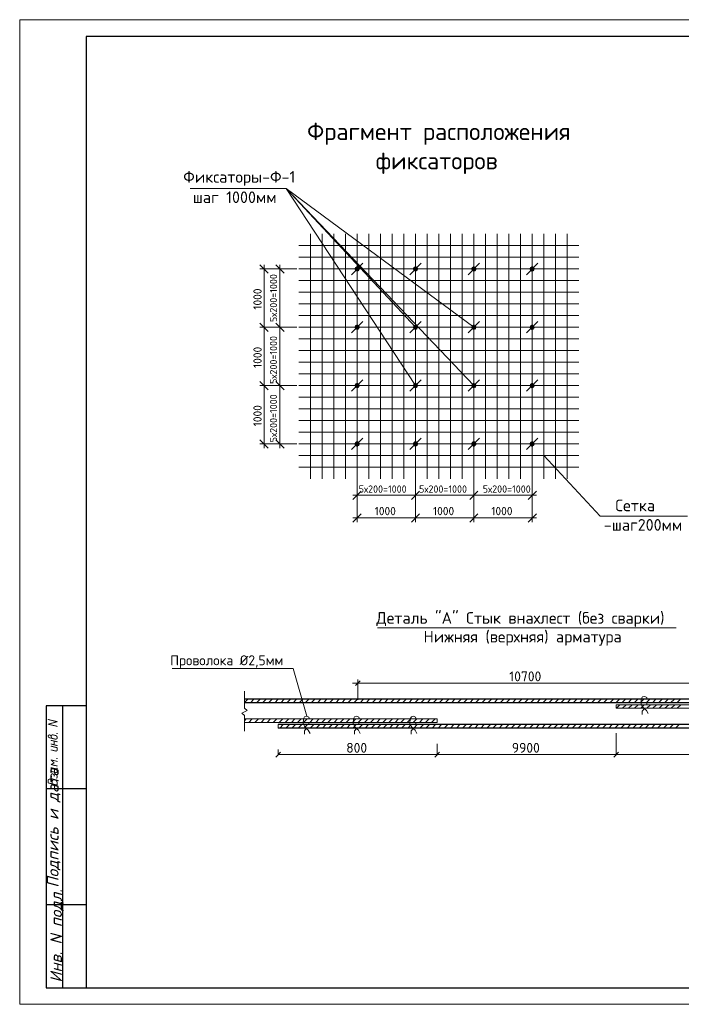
# Model space of a CAD drawing. Header units: millimetres. Extents: x -2765404 to 1548445, y -374876 to 1313256.
# Tile 18 of 77: x 15754 to 35723, y -248404 to -218704. Entities that reach past the tile are written whole.
import ezdxf

# ---------------------------------------------------------------- set-up
doc = ezdxf.new("R2010")
doc.units = ezdxf.units.MM
for name, color, linetype in [('PDF _PDF _Геометрия', 7, 'Continuous'), ('PDF _Текст', 7, 'Continuous'), ('PDF _ЭМ', 7, 'Continuous')]:
    doc.layers.add(name, color=color, linetype=linetype)
doc.styles.add('PDF ISOCPEUR', font='isocpeur.ttf')
doc.styles.add('PDF ISOCPEUR Italic', font='isocpeui.ttf')

msp = doc.modelspace()

# ---------------------------------------------------------------- hatches: boundary and pattern name
at = {"layer": 'PDF _ЭМ', "transparency": 33554559}
for points in [[(15754, -218704), (15754, -218710), (15757, -218713), (15763, -218707), (15760, -218704)], [(16610, -239941), (16831, -239881), (16610, -239827), (16607, -239824), (16604, -239824), (16601, -239821), (16601, -239815), (16601, -239815), (16601, -239809), (16601, -239806), (16604, -239803), (16607, -239803), (16610, -239800), (16616, -239800), (16619, -239800), (16619, -239800), (16888, -239866), (16894, -239869), (16897, -239869), (16897, -239872), (16900, -239878), (16900, -239878), (16900, -239884), (16897, -239887), (16894, -239890), (16891, -239890), (16888, -239893), (16670, -239953), (16888, -240007), (16894, -240007), (16897, -240010), (16897, -240013), (16900, -240016), (16900, -240019), (16900, -240022), (16897, -240028), (16894, -240028), (16891, -240031), (16888, -240034), (16885, -240034), (16879, -240031), (16879, -240031), (16610, -239968), (16607, -239965), (16604, -239962), (16601, -239959), (16601, -239956), (16601, -239953), (16601, -239950), (16601, -239947), (16604, -239944), (16607, -239941), (16610, -239941)], [(16879, -240249), (16867, -240243), (16861, -240243), (16858, -240240), (16855, -240237), (16855, -240234), (16855, -240231), (16855, -240228), (16855, -240222), (16858, -240222), (16861, -240219), (16864, -240219), (16870, -240216), (16873, -240219), (16873, -240219), (16888, -240222), (16894, -240222), (16897, -240225), (16897, -240228), (16900, -240231), (16900, -240234), (16900, -240240), (16897, -240243), (16897, -240246), (16894, -240246), (16888, -240249), (16885, -240249), (16879, -240249), (16879, -240249)], [(16810, -240483), (16810, -240566), (16888, -240584), (16894, -240584), (16897, -240587), (16897, -240590), (16900, -240593), (16900, -240596), (16900, -240602), (16897, -240605), (16894, -240605), (16891, -240608), (16888, -240611), (16885, -240611), (16879, -240611), (16879, -240611), (16700, -240566), (16697, -240566), (16694, -240564), (16691, -240561), (16691, -240558), (16691, -240555), (16691, -240549), (16694, -240546), (16694, -240546), (16697, -240543), (16703, -240540), (16706, -240540), (16709, -240540), (16709, -240540), (16780, -240558), (16780, -240474), (16700, -240456), (16697, -240453), (16694, -240450), (16691, -240447), (16691, -240444), (16691, -240441), (16691, -240438), (16691, -240435), (16694, -240432), (16697, -240429), (16700, -240429), (16706, -240429), (16709, -240429), (16709, -240429), (16888, -240471), (16894, -240474), (16897, -240477), (16897, -240480), (16900, -240483), (16900, -240486), (16900, -240489), (16897, -240492), (16894, -240495), (16891, -240498), (16888, -240498), (16885, -240498), (16879, -240498), (16879, -240498)], [(16700, -240632), (16697, -240632), (16694, -240629), (16691, -240626), (16691, -240623), (16691, -240620), (16691, -240614), (16691, -240611), (16694, -240608), (16697, -240608), (16700, -240605), (16706, -240605), (16709, -240605), (16709, -240605), (16885, -240650), (16888, -240650), (16894, -240653), (16894, -240656), (16897, -240659), (16900, -240662), (16900, -240665), (16900, -240668), (16900, -240737), (16900, -240740), (16900, -240746), (16897, -240749), (16897, -240752), (16894, -240755), (16891, -240758), (16891, -240764), (16885, -240767), (16885, -240767), (16882, -240770), (16879, -240773), (16876, -240773), (16870, -240776), (16867, -240776), (16861, -240779), (16858, -240779), (16852, -240779), (16852, -240779), (16846, -240779), (16843, -240779), (16840, -240779), (16700, -240743), (16697, -240743), (16694, -240740), (16691, -240737), (16691, -240734), (16691, -240731), (16691, -240728), (16691, -240725), (16694, -240722), (16697, -240719), (16700, -240719), (16706, -240719), (16709, -240719), (16709, -240719), (16840, -240749), (16843, -240752), (16849, -240752), (16849, -240752), (16855, -240752), (16858, -240749), (16861, -240749), (16864, -240746), (16867, -240743), (16867, -240740), (16870, -240737), (16870, -240731), (16870, -240728), (16870, -240674)], [(16751, -241057), (16804, -241114), (16807, -241117), (16810, -241120), (16810, -241123), (16810, -241126), (16807, -241132), (16804, -241132), (16801, -241135), (16742, -241168), (16888, -241201), (16894, -241204), (16897, -241207), (16897, -241210), (16900, -241213), (16900, -241216), (16900, -241219), (16897, -241222), (16894, -241225), (16891, -241228), (16888, -241228), (16885, -241228), (16879, -241228), (16879, -241228), (16700, -241186), (16697, -241183), (16694, -241180), (16691, -241177), (16691, -241174), (16691, -241171), (16691, -241168), (16691, -241165), (16694, -241162), (16697, -241159), (16771, -241120), (16694, -241042), (16691, -241036), (16691, -241034), (16691, -241034), (16691, -241028), (16691, -241025), (16694, -241022), (16697, -241022), (16700, -241019), (16706, -241019), (16709, -241019), (16709, -241019), (16888, -241063), (16894, -241063), (16897, -241066), (16897, -241069), (16900, -241072), (16900, -241075), (16900, -241078), (16897, -241081), (16894, -241084), (16891, -241087), (16888, -241090), (16885, -241090), (16879, -241087), (16879, -241087)], [(16879, -241004), (16867, -241001), (16861, -240998), (16858, -240998), (16855, -240995), (16855, -240989), (16855, -240989), (16855, -240983), (16855, -240980), (16858, -240977), (16861, -240977), (16864, -240974), (16870, -240974), (16873, -240974), (16873, -240974), (16888, -240977), (16894, -240980), (16897, -240983), (16897, -240986), (16900, -240989), (16900, -240992), (16900, -240995), (16897, -240998), (16897, -241001), (16894, -241004), (16888, -241004), (16885, -241004), (16879, -241004), (16879, -241004)], [(16882, -241587), (16879, -241590), (16876, -241593), (16870, -241593), (16870, -241593), (16864, -241593), (16861, -241593), (16858, -241590), (16855, -241587), (16855, -241584), (16855, -241581), (16855, -241578), (16858, -241575), (16858, -241569), (16861, -241566), (16864, -241560), (16864, -241557), (16867, -241554), (16867, -241548), (16870, -241545), (16870, -241542), (16870, -241539), (16870, -241539), (16870, -241524), (16870, -241521), (16870, -241518), (16867, -241512), (16867, -241509), (16864, -241507), (16864, -241504), (16861, -241501), (16858, -241498), (16855, -241495), (16849, -241495), (16846, -241492), (16843, -241492), (16840, -241489), (16834, -241489), (16831, -241489), (16828, -241489), (16825, -241489), (16822, -241489), (16816, -241492), (16816, -241495), (16813, -241498), (16810, -241501), (16810, -241504), (16810, -241507), (16810, -241509), (16810, -241521), (16810, -241524), (16807, -241530), (16804, -241530), (16801, -241533), (16798, -241533), (16795, -241536), (16789, -241533), (16786, -241533), (16783, -241530), (16780, -241527), (16780, -241524), (16780, -241521), (16780, -241504), (16780, -241501), (16780, -241495), (16777, -241492), (16777, -241489), (16774, -241486), (16771, -241483), (16771, -241480), (16768, -241477), (16766, -241474), (16760, -241474), (16757, -241471), (16751, -241468), (16751, -241468), (16745, -241468), (16742, -241468), (16739, -241468), (16736, -241468), (16733, -241468), (16727, -241471), (16727, -241471), (16724, -241474), (16721, -241477), (16721, -241483), (16721, -241486), (16721, -241489), (16721, -241504), (16721, -241507), (16721, -241509), (16721, -241512), (16724, -241518), (16724, -241521), (16727, -241527), (16727, -241527), (16730, -241533), (16733, -241539), (16733, -241542), (16736, -241545), (16736, -241545), (16733, -241548), (16733, -241551), (16730, -241554), (16727, -241557), (16721, -241557), (16721, -241557), (16715, -241557), (16712, -241557), (16709, -241554), (16706, -241551), (16703, -241548), (16703, -241542), (16700, -241539), (16697, -241536), (16697, -241533), (16694, -241527), (16694, -241524), (16694, -241521), (16691, -241515), (16691, -241512), (16691, -241509), (16691, -241504), (16691, -241501), (16691, -241495), (16691, -241495), (16691, -241483), (16691, -241477), (16691, -241474), (16691, -241471), (16694, -241465), (16694, -241462), (16697, -241459), (16700, -241456), (16703, -241453), (16703, -241453), (16706, -241450), (16712, -241447), (16715, -241444), (16718, -241444), (16724, -241441), (16727, -241441), (16733, -241441), (16736, -241438), (16739, -241438), (16742, -241441), (16748, -241441), (16751, -241441), (16754, -241441), (16760, -241444), (16766, -241447), (16768, -241447), (16771, -241450), (16777, -241453), (16780, -241453), (16783, -241456), (16786, -241459), (16789, -241462), (16792, -241465), (16792, -241468), (16795, -241471), (16795, -241474), (16798, -241471), (16801, -241468), (16804, -241465), (16810, -241465), (16813, -241462), (16816, -241462), (16822, -241462), (16825, -241462), (16831, -241462), (16834, -241462), (16840, -241462), (16846, -241465), (16849, -241465), (16855, -241468), (16858, -241468), (16864, -241471), (16867, -241471), (16870, -241474), (16873, -241477), (16876, -241480), (16879, -241480), (16882, -241483), (16885, -241486), (16888, -241489), (16891, -241492), (16891, -241495), (16894, -241498), (16894, -241504), (16897, -241507), (16897, -241509), (16897, -241515), (16900, -241518), (16900, -241524), (16900, -241527), (16900, -241533), (16900, -241533), (16900, -241545), (16900, -241548), (16900, -241554), (16897, -241557), (16897, -241560), (16897, -241563), (16894, -241566), (16894, -241572), (16891, -241575), (16888, -241578), (16885, -241584), (16882, -241587), (16882, -241587)]]:
    msp.add_hatch(color=256, dxfattribs=at).paths.add_polyline_path(points)
h = msp.add_hatch(color=256, dxfattribs=at)
h.paths.add_polyline_path([(16700, -240360), (16700, -240357), (16697, -240351), (16694, -240348), (16694, -240345), (16691, -240339), (16691, -240336), (16691, -240333), (16691, -240330), (16691, -240324), (16691, -240324), (16691, -240321), (16688, -240318), (16688, -240315), (16685, -240312), (16682, -240309), (16676, -240306), (16676, -240303), (16670, -240300), (16667, -240300), (16664, -240297), (16658, -240294), (16655, -240294), (16652, -240294), (16649, -240294), (16646, -240294), (16640, -240294), (16637, -240297), (16634, -240297), (16634, -240300), (16631, -240303), (16631, -240309), (16631, -240312), (16631, -240315), (16631, -240321), (16631, -240324), (16631, -240327), (16634, -240330), (16634, -240336), (16637, -240339), (16640, -240339), (16643, -240342), (16646, -240345), (16649, -240348), (16652, -240348), (16658, -240351), (16661, -240351)], flags=0)
h.paths.add_polyline_path([(16661, -240378), (16655, -240378), (16649, -240375), (16646, -240375), (16640, -240372), (16637, -240372), (16634, -240369), (16628, -240366), (16625, -240366), (16622, -240363), (16619, -240360), (16616, -240357), (16613, -240354), (16613, -240351), (16610, -240348), (16607, -240345), (16607, -240342), (16604, -240339), (16604, -240336), (16601, -240330), (16601, -240327), (16601, -240321), (16601, -240318), (16601, -240312), (16601, -240309), (16601, -240309), (16601, -240303), (16601, -240300), (16601, -240297), (16604, -240291), (16604, -240288), (16607, -240285), (16610, -240282), (16613, -240279), (16613, -240279), (16616, -240276), (16622, -240273), (16625, -240270), (16628, -240270), (16634, -240267), (16637, -240267), (16640, -240267), (16646, -240264), (16649, -240264), (16652, -240264), (16658, -240267), (16661, -240267), (16664, -240267), (16670, -240270), (16673, -240270), (16676, -240273), (16682, -240273), (16685, -240276), (16688, -240279), (16691, -240282), (16694, -240285), (16697, -240288), (16697, -240291), (16700, -240288), (16700, -240285), (16703, -240279), (16706, -240276), (16709, -240276), (16712, -240273), (16715, -240270), (16721, -240267), (16724, -240267), (16727, -240264), (16733, -240264), (16736, -240264), (16742, -240264), (16745, -240261), (16748, -240261), (16754, -240264), (16757, -240264), (16763, -240264), (16766, -240264), (16825, -240279), (16831, -240279), (16834, -240282), (16840, -240282), (16843, -240285), (16849, -240285), (16852, -240288), (16858, -240291), (16861, -240291), (16864, -240294), (16867, -240297), (16870, -240300), (16873, -240300), (16876, -240303), (16879, -240306), (16882, -240309), (16882, -240309), (16885, -240312), (16888, -240315), (16888, -240318), (16891, -240321), (16891, -240324), (16894, -240330), (16894, -240333), (16897, -240336), (16897, -240339), (16897, -240345), (16897, -240348), (16900, -240354), (16900, -240357), (16900, -240363), (16900, -240366), (16900, -240372), (16900, -240375), (16897, -240378), (16897, -240384), (16897, -240387), (16894, -240390), (16891, -240393), (16888, -240396), (16888, -240402), (16885, -240405), (16882, -240405), (16879, -240408), (16876, -240411), (16873, -240414), (16867, -240414), (16864, -240417), (16861, -240417), (16855, -240420), (16852, -240420), (16846, -240420), (16843, -240420), (16840, -240420), (16837, -240420), (16831, -240420), (16828, -240420), (16825, -240420)], flags=0)
h.paths.add_polyline_path([(16825, -240306), (16766, -240291), (16760, -240291), (16757, -240291), (16751, -240291), (16748, -240291), (16745, -240291), (16739, -240291), (16736, -240291), (16733, -240294), (16730, -240294), (16727, -240297), (16727, -240300), (16724, -240303), (16724, -240306), (16721, -240312), (16721, -240315), (16721, -240321), (16721, -240324), (16721, -240327), (16721, -240333), (16721, -240336), (16721, -240339), (16724, -240342), (16724, -240348), (16727, -240351), (16727, -240354), (16730, -240357), (16733, -240360), (16736, -240363), (16739, -240363), (16742, -240366), (16745, -240369), (16748, -240369), (16754, -240372), (16757, -240375), (16763, -240375), (16766, -240375), (16825, -240390), (16828, -240393), (16834, -240393), (16837, -240393), (16840, -240393), (16846, -240393), (16849, -240393), (16852, -240390), (16855, -240390), (16858, -240387), (16861, -240387), (16864, -240384), (16867, -240381), (16867, -240375), (16867, -240372), (16870, -240369), (16870, -240363), (16870, -240360), (16870, -240354), (16870, -240351), (16867, -240348), (16867, -240342), (16867, -240339), (16864, -240336), (16864, -240333), (16861, -240330), (16858, -240327), (16858, -240324), (16855, -240321), (16852, -240318), (16849, -240315), (16846, -240315), (16840, -240312), (16837, -240312), (16834, -240309), (16828, -240309), (16825, -240306)], flags=0)
h = msp.add_hatch(color=256, dxfattribs=at)
h.paths.add_polyline_path([(16870, -241375), (16870, -241348), (16870, -241345), (16867, -241339), (16867, -241336), (16864, -241333), (16864, -241330), (16861, -241327), (16858, -241321), (16855, -241318), (16849, -241318), (16846, -241315), (16843, -241312), (16840, -241312), (16721, -241282), (16721, -241339), (16721, -241345), (16721, -241348), (16721, -241351), (16724, -241354), (16724, -241357), (16727, -241360), (16730, -241363), (16733, -241366), (16736, -241369), (16739, -241372), (16742, -241372), (16748, -241375), (16751, -241375), (16840, -241396), (16843, -241396), (16849, -241399), (16849, -241399), (16855, -241396), (16858, -241396), (16861, -241396), (16864, -241393), (16867, -241390), (16867, -241387), (16870, -241384), (16870, -241378), (16870, -241375)], flags=0)
h.paths.add_polyline_path([(16900, -241384), (16900, -241387), (16900, -241390), (16897, -241396), (16897, -241399), (16894, -241402), (16891, -241405), (16891, -241408), (16888, -241411), (16885, -241414), (16882, -241417), (16879, -241417), (16876, -241420), (16870, -241423), (16867, -241423), (16864, -241426), (16858, -241426), (16855, -241426), (16852, -241426), (16846, -241426), (16843, -241426), (16840, -241423), (16751, -241402), (16745, -241402), (16739, -241399), (16736, -241399), (16730, -241396), (16727, -241396), (16724, -241393), (16718, -241390), (16715, -241387), (16712, -241387), (16709, -241384), (16706, -241381), (16703, -241378), (16703, -241378), (16703, -241375), (16700, -241372), (16697, -241369), (16697, -241366), (16694, -241363), (16694, -241357), (16691, -241354), (16691, -241351), (16691, -241345), (16691, -241342), (16691, -241336), (16691, -241333), (16691, -241261), (16691, -241258), (16694, -241255), (16694, -241252), (16697, -241252), (16703, -241252), (16706, -241252), (16855, -241288), (16858, -241288), (16858, -241288), (16864, -241288), (16867, -241285), (16867, -241285), (16870, -241279), (16870, -241279), (16870, -241273), (16870, -241270), (16873, -241267), (16876, -241267), (16882, -241267), (16885, -241267), (16888, -241270), (16894, -241270), (16894, -241273), (16897, -241276), (16900, -241279), (16900, -241282), (16900, -241285), (16900, -241291), (16900, -241294), (16897, -241297), (16897, -241303), (16894, -241306), (16891, -241309), (16888, -241309), (16885, -241312), (16882, -241312), (16885, -241315), (16888, -241318), (16891, -241321), (16891, -241324), (16894, -241327), (16897, -241330), (16897, -241333), (16897, -241339), (16900, -241342), (16900, -241348), (16900, -241351), (16900, -241354)], flags=0)
h = msp.add_hatch(color=256, dxfattribs=at)
h.paths.add_polyline_path([(16736, -241644), (16739, -241638), (16742, -241635), (16745, -241632), (16748, -241632), (16751, -241629), (16754, -241626), (16757, -241623), (16763, -241623), (16766, -241620), (16768, -241620), (16774, -241617), (16777, -241617), (16783, -241617), (16786, -241617), (16792, -241617), (16795, -241617), (16801, -241617), (16804, -241617), (16810, -241617), (16810, -241617), (16813, -241620), (16819, -241620), (16825, -241623), (16828, -241623), (16834, -241626), (16837, -241629), (16840, -241629), (16846, -241632), (16849, -241635), (16852, -241635), (16855, -241638), (16858, -241641), (16864, -241644), (16867, -241647), (16870, -241647), (16873, -241650), (16873, -241653), (16876, -241656), (16879, -241659), (16882, -241662), (16885, -241668), (16885, -241671), (16888, -241674), (16888, -241674), (16891, -241680), (16891, -241683), (16894, -241686), (16894, -241689), (16897, -241695), (16897, -241698), (16897, -241701), (16897, -241707), (16900, -241710), (16900, -241716), (16900, -241719), (16900, -241725), (16900, -241725), (16900, -241794), (16900, -241797), (16897, -241803), (16894, -241803), (16891, -241806), (16888, -241806), (16885, -241806), (16885, -241806), (16616, -241740), (16610, -241737), (16607, -241737), (16604, -241734), (16601, -241731), (16601, -241728), (16601, -241722), (16601, -241722), (16601, -241650), (16601, -241647), (16601, -241644), (16601, -241638), (16601, -241635), (16604, -241632), (16604, -241629), (16607, -241626), (16610, -241623), (16613, -241620), (16616, -241617), (16619, -241614), (16622, -241611), (16625, -241608), (16628, -241605), (16631, -241605), (16637, -241602), (16640, -241602), (16643, -241599), (16649, -241599), (16652, -241599), (16658, -241599), (16661, -241599), (16664, -241599), (16670, -241599), (16673, -241599), (16676, -241599), (16679, -241602), (16685, -241602), (16691, -241605), (16694, -241605), (16700, -241608), (16703, -241611), (16706, -241611), (16712, -241614), (16715, -241617), (16718, -241620), (16721, -241620), (16724, -241623), (16727, -241626), (16727, -241629), (16730, -241632), (16733, -241635), (16733, -241638), (16736, -241644)], flags=0)
h.paths.add_polyline_path([(16631, -241716), (16721, -241737), (16721, -241680), (16721, -241677), (16721, -241674), (16718, -241668), (16718, -241665), (16715, -241662), (16715, -241659), (16712, -241653), (16709, -241650), (16706, -241647), (16703, -241644), (16700, -241641), (16697, -241638), (16697, -241638), (16694, -241635), (16688, -241632), (16685, -241632), (16682, -241629), (16676, -241629), (16673, -241626), (16670, -241626), (16664, -241626), (16661, -241626), (16658, -241626), (16652, -241626), (16649, -241629), (16646, -241629), (16643, -241632), (16640, -241632), (16637, -241635), (16634, -241638), (16634, -241641), (16631, -241644), (16631, -241647), (16631, -241653), (16631, -241656), (16631, -241659)], flags=0)
h.paths.add_polyline_path([(16751, -241743), (16870, -241773), (16870, -241716), (16870, -241713), (16870, -241710), (16867, -241704), (16867, -241701), (16867, -241698), (16864, -241695), (16864, -241689), (16861, -241686), (16861, -241683), (16858, -241680), (16855, -241677), (16852, -241674), (16849, -241671), (16846, -241668), (16843, -241662), (16840, -241662), (16837, -241659), (16834, -241656), (16831, -241656), (16828, -241653), (16822, -241650), (16819, -241650), (16813, -241647), (16810, -241647), (16807, -241647), (16801, -241644), (16798, -241644), (16792, -241644), (16792, -241644), (16786, -241644), (16783, -241644), (16777, -241644), (16774, -241647), (16771, -241647), (16768, -241650), (16766, -241650), (16763, -241653), (16760, -241656), (16757, -241659), (16757, -241662), (16754, -241665), (16754, -241668), (16751, -241671), (16751, -241677), (16751, -241680), (16751, -241686), (16751, -241689)], flags=0)

# ---------------------------------------------------------------- linework, layer by layer
at = {"layer": 'PDF _PDF _Геометрия', "lineweight": 18}
for points in [[(27698, -227981), (23798, -223793), (20897, -223793)], [(28052, -226924), (28052, -227631)], [(30869, -226924), (30869, -227631)], [(24603, -228334), (25235, -228334), (25235, -229038)], [(28052, -228334), (28052, -229038)], [(30869, -228334), (30869, -229038)], [(25235, -229741), (25235, -230442)], [(27420, -229741), (28052, -229741), (28052, -230442)], [(30869, -229741), (30869, -230442)], [(35913, -233675), (33269, -233675), (31572, -231852)], [(26549, -237052), (35563, -237052)], [(24417, -239716), (24007, -238279), (20358, -238279)], [(25797, -238719), (36320, -238719)], [(25956, -239216), (25956, -238606)], [(22540, -238962), (22540, -239471), (22615, -239546), (22459, -239618), (22540, -239689), (22540, -240168)], [(40448, -239471), (33754, -239471), (33754, -239366), (40448, -239366)], [(34697, -239195), (34677, -239145), (34617, -239115), (34551, -239133), (34515, -239195), (34512, -239339), (34545, -239420), (34593, -239471), (34671, -239537), (34718, -239632)], [(34694, -239306), (34671, -239366)], [(34608, -239483), (34545, -239561), (34545, -239659)], [(22540, -239797), (28354, -239797), (28354, -239905), (22540, -239905)], [(23555, -239965), (23555, -240076)], [(24498, -239797), (24477, -239743), (24417, -239716), (24351, -239731), (24315, -239797), (24312, -239938), (24345, -240019), (24393, -240076), (24465, -240135), (24519, -240234)], [(24495, -239905), (24471, -239965)], [(26013, -239797), (25989, -239743), (25926, -239716), (25863, -239731), (25824, -239797), (25821, -239938), (25854, -240019), (25902, -240076), (25980, -240135), (26028, -240234)], [(26004, -239905), (25983, -239965)], [(27740, -240234), (27692, -240135), (27614, -240076), (27567, -240019), (27534, -239938), (27537, -239797), (27576, -239731), (27638, -239716), (27698, -239743), (27725, -239797)], [(27716, -239905), (27695, -239965)], [(24405, -240085), (24345, -240159), (24345, -240258)], [(25920, -240085), (25854, -240159), (25854, -240258)], [(27629, -240085), (27567, -240159), (27567, -240258)], [(33754, -240878), (33754, -240222), (33754, -240878)], [(28354, -240878), (28354, -240546), (28354, -240878)], [(23555, -240713), (23555, -240878)], [(23696, -240872), (28213, -240872)], [(28498, -240872), (33614, -240872)], [(33901, -240872), (38413, -240872)]]:
    msp.add_lwpolyline(points, dxfattribs=at)
at = {"layer": 'PDF _PDF _Геометрия', "lineweight": 0}
for points in [[(27698, -229738), (23798, -223793), (29462, -227981)], [(29462, -229741), (23798, -223793)], [(23256, -226347), (23004, -226095)], [(23004, -226221), (24118, -226221), (23483, -226221)], [(23130, -226095), (23130, -228107)], [(23732, -226347), (23483, -226095)], [(23609, -228107), (23609, -226095)], [(23256, -228107), (23004, -227855), (23256, -228107)], [(23130, -227855), (23130, -229864)], [(23732, -228107), (23483, -227855), (23732, -228107)], [(23609, -229864), (23609, -227855)], [(23004, -229616), (23256, -229864), (23004, -229616)], [(23130, -229616), (23130, -231624)], [(23483, -229616), (23732, -229864), (23483, -229616)], [(23609, -231624), (23609, -229616)], [(25938, -231211), (25938, -233175)], [(27698, -233175), (27698, -231211), (27698, -233175)], [(29462, -233175), (29462, -231211), (29462, -233175)], [(31222, -231211), (31222, -233175)], [(23004, -231379), (23256, -231624)], [(23483, -231499), (24118, -231499), (23004, -231499)], [(23483, -231379), (23732, -231624)], [(25938, -232621), (25938, -233858)], [(27698, -233858), (27698, -232621), (27698, -233858)], [(29462, -233858), (29462, -232621), (29462, -233858)], [(31222, -232621), (31222, -233858)], [(26064, -232927), (25812, -233175)], [(25812, -233049), (27824, -233049)], [(27824, -232927), (27576, -233175), (27824, -232927)], [(27576, -233049), (29584, -233049)], [(29336, -233175), (29584, -232927), (29336, -233175)], [(29336, -233049), (31348, -233049)], [(31096, -233175), (31348, -232927)], [(26064, -233606), (25812, -233858)], [(25812, -233732), (27824, -233732)], [(27576, -233858), (27824, -233606), (27576, -233858)], [(27576, -233732), (29584, -233732)], [(29336, -233858), (29584, -233606), (29336, -233858)], [(29336, -233732), (31348, -233732)], [(31096, -233858), (31348, -233606)], [(26028, -238648), (25887, -238788)], [(23627, -240803), (23486, -240947)], [(28285, -240947), (28429, -240803), (28285, -240947)], [(33686, -240947), (33826, -240803), (33686, -240947)], [(23555, -240872), (23696, -240872)], [(28498, -240872), (28354, -240872), (28213, -240872)], [(33901, -240872), (33754, -240872), (33614, -240872)]]:
    msp.add_lwpolyline(points, dxfattribs=at)
at = {"layer": 'PDF _PDF _Геометрия', "color": 8, "lineweight": 18, "true_color": 0x7f7f7f}
for points in [[(24531, -232555), (24531, -225164)], [(24881, -232555), (24881, -225164)], [(25235, -232555), (25235, -225164)], [(25588, -232555), (25588, -225164)], [(25938, -232555), (25938, -225164)], [(26291, -232555), (26291, -225164)], [(26645, -232555), (26645, -225164)], [(26995, -232555), (26995, -225164)], [(27348, -232555), (27348, -225164)], [(27698, -232555), (27698, -225164)], [(28052, -232555), (28052, -225164)], [(28405, -232555), (28405, -225164)], [(28755, -232555), (28755, -225164)], [(29108, -232555), (29108, -225164)], [(29462, -232555), (29462, -225164)], [(29812, -232555), (29812, -225164)], [(30165, -232555), (30165, -225164)], [(30515, -232555), (30515, -225164)], [(30869, -232555), (30869, -225164)], [(31222, -232555), (31222, -225164)], [(31572, -232555), (31572, -225164)], [(31925, -232555), (31925, -225164)], [(32279, -232555), (32279, -225164)], [(24178, -225517), (32629, -225517)], [(24178, -225868), (32629, -225868)], [(24178, -226221), (32629, -226221)], [(24178, -226574), (32629, -226574)], [(24178, -226924), (32629, -226924)], [(25235, -226924), (25235, -227631), (25869, -227631)], [(24178, -227278), (32629, -227278)], [(24178, -227631), (32629, -227631)], [(24178, -227981), (32629, -227981)], [(24178, -228334), (32629, -228334)], [(24178, -228685), (32629, -228685)], [(24178, -229038), (32629, -229038)], [(24178, -229391), (32629, -229391)], [(24178, -229741), (32629, -229741)], [(24178, -230092), (32629, -230092)], [(24178, -230442), (32629, -230442)], [(24178, -230795), (32629, -230795)], [(24178, -231145), (32629, -231145)], [(24178, -231499), (32629, -231499)], [(24178, -231852), (32629, -231852)], [(24178, -232202), (32629, -232202)]]:
    msp.add_lwpolyline(points, dxfattribs=at)
at = {"layer": 'PDF _PDF _Геометрия', "lineweight": 30}
for points in [[(25764, -226395), (26112, -226047)], [(27525, -226395), (27875, -226047)], [(29285, -226395), (29635, -226047)], [(31048, -226395), (31395, -226047)], [(25764, -228152), (26112, -227808)], [(27525, -228152), (27875, -227808)], [(29285, -228152), (29635, -227808)], [(31048, -228152), (31395, -227808)], [(25764, -229912), (26112, -229568)], [(27525, -229912), (27875, -229568)], [(29285, -229912), (29635, -229568)], [(31048, -229912), (31395, -229568)], [(25764, -231672), (26112, -231325)], [(27525, -231672), (27875, -231325)], [(29285, -231672), (29635, -231325)], [(31048, -231672), (31395, -231325)], [(38553, -239195), (22540, -239195)], [(38553, -239306), (22540, -239306)], [(40448, -239965), (23555, -239965)], [(40448, -240076), (23555, -240076)]]:
    msp.add_lwpolyline(points, dxfattribs=at)
at = {"layer": 'PDF _PDF _Геометрия', "lineweight": 70}
for points in [[(25968, -226221), (25968, -226212), (25968, -226209), (25962, -226206), (25959, -226200), (25956, -226197), (25950, -226194), (25947, -226194), (25944, -226194), (25935, -226194), (25932, -226194), (25926, -226197), (25923, -226200), (25920, -226206), (25914, -226209), (25914, -226212), (25911, -226218), (25911, -226221), (25914, -226230), (25914, -226233), (25920, -226239), (25923, -226242), (25926, -226245), (25932, -226245), (25935, -226251), (25944, -226251), (25947, -226251), (25950, -226245), (25956, -226242), (25959, -226242), (25962, -226239), (25968, -226230), (25968, -226224)], [(25950, -226221), (25950, -226218), (25947, -226212), (25944, -226209), (25938, -226209), (25935, -226209), (25935, -226212), (25932, -226212), (25932, -226218), (25932, -226221), (25932, -226224), (25935, -226230), (25938, -226230), (25944, -226230), (25947, -226230), (25947, -226224), (25950, -226224)], [(27728, -226221), (27728, -226212), (27728, -226209), (27725, -226206), (27719, -226200), (27716, -226197), (27710, -226194), (27707, -226194), (27698, -226194), (27695, -226194), (27692, -226194), (27686, -226197), (27683, -226200), (27680, -226206), (27674, -226209), (27671, -226212), (27671, -226218), (27671, -226221), (27671, -226230), (27674, -226233), (27680, -226239), (27683, -226242), (27686, -226245), (27692, -226245), (27695, -226251), (27698, -226251), (27707, -226251), (27710, -226245), (27716, -226242), (27719, -226242), (27725, -226239), (27728, -226230), (27728, -226224)], [(27710, -226221), (27710, -226218), (27707, -226212), (27704, -226209), (27698, -226209), (27695, -226209), (27695, -226212), (27692, -226212), (27692, -226218), (27692, -226221), (27692, -226224), (27692, -226230), (27695, -226230), (27698, -226230), (27704, -226230), (27707, -226230), (27707, -226224), (27710, -226224)], [(29489, -226221), (29489, -226212), (29486, -226209), (29486, -226206), (29480, -226200), (29477, -226197), (29474, -226194), (29468, -226194), (29462, -226194), (29456, -226194), (29453, -226194), (29447, -226197), (29441, -226200), (29441, -226206), (29435, -226209), (29432, -226212), (29432, -226218), (29432, -226221), (29432, -226230), (29435, -226233), (29441, -226239), (29441, -226242), (29447, -226245), (29453, -226245), (29456, -226251), (29462, -226251), (29468, -226251), (29474, -226245), (29477, -226242), (29480, -226242), (29486, -226239), (29486, -226230), (29489, -226224)], [(29474, -226221), (29474, -226218), (29468, -226218), (29468, -226212), (29465, -226209), (29462, -226209), (29456, -226209), (29456, -226212), (29453, -226212), (29453, -226218), (29447, -226218), (29447, -226221), (29447, -226224), (29453, -226224), (29453, -226230), (29456, -226230), (29462, -226230), (29465, -226230), (29468, -226230), (29468, -226224)], [(31249, -226221), (31249, -226212), (31246, -226209), (31246, -226206), (31240, -226200), (31237, -226197), (31234, -226194), (31225, -226194), (31222, -226194), (31216, -226194), (31213, -226194), (31204, -226197), (31201, -226200), (31198, -226206), (31198, -226209), (31192, -226212), (31192, -226218), (31192, -226221), (31192, -226230), (31198, -226233), (31198, -226239), (31201, -226242), (31204, -226245), (31213, -226245), (31216, -226251), (31222, -226251), (31225, -226251), (31234, -226245), (31237, -226242), (31240, -226242), (31246, -226239), (31246, -226230), (31249, -226224)], [(31228, -226221), (31228, -226218), (31228, -226212), (31225, -226212), (31225, -226209), (31222, -226209), (31216, -226209), (31216, -226212), (31213, -226212), (31213, -226218), (31210, -226218), (31210, -226221), (31210, -226224), (31213, -226224), (31213, -226230), (31216, -226230), (31222, -226230), (31225, -226230), (31228, -226230), (31228, -226224)], [(25968, -227981), (25968, -227975), (25968, -227969), (25962, -227966), (25959, -227960), (25956, -227957), (25950, -227954), (25947, -227954), (25944, -227954), (25935, -227954), (25932, -227954), (25926, -227957), (25923, -227957), (25920, -227960), (25914, -227966), (25914, -227975), (25911, -227978), (25911, -227981), (25914, -227990), (25914, -227993), (25920, -227999), (25923, -228002), (25926, -228005), (25932, -228005), (25935, -228011), (25944, -228011), (25947, -228005), (25950, -228005), (25956, -228002), (25959, -227999), (25962, -227993), (25968, -227990), (25968, -227987)], [(25950, -227981), (25950, -227978), (25947, -227975), (25944, -227969), (25938, -227969), (25935, -227969), (25935, -227975), (25932, -227975), (25932, -227978), (25932, -227981), (25932, -227987), (25935, -227990), (25938, -227990), (25944, -227990), (25947, -227990), (25947, -227987), (25950, -227987)], [(27728, -227981), (27728, -227975), (27728, -227969), (27725, -227966), (27719, -227960), (27716, -227957), (27710, -227954), (27707, -227954), (27698, -227954), (27695, -227954), (27692, -227954), (27686, -227957), (27683, -227957), (27680, -227960), (27674, -227966), (27671, -227975), (27671, -227978), (27671, -227981), (27671, -227990), (27674, -227993), (27680, -227999), (27683, -228002), (27686, -228005), (27692, -228005), (27695, -228011), (27698, -228011), (27707, -228005), (27710, -228005), (27716, -228002), (27719, -227999), (27725, -227993), (27728, -227990), (27728, -227987)], [(27710, -227981), (27710, -227978), (27707, -227975), (27704, -227969), (27698, -227969), (27695, -227969), (27692, -227975), (27692, -227978), (27692, -227981), (27692, -227987), (27692, -227990), (27695, -227990), (27698, -227990), (27704, -227990), (27707, -227990), (27707, -227987), (27710, -227987)], [(29489, -227981), (29489, -227975), (29486, -227969), (29486, -227966), (29480, -227960), (29477, -227957), (29474, -227954), (29468, -227954), (29462, -227954), (29456, -227954), (29453, -227954), (29447, -227957), (29441, -227957), (29441, -227960), (29435, -227966), (29432, -227975), (29432, -227978), (29432, -227981), (29432, -227990), (29435, -227993), (29441, -227999), (29441, -228002), (29447, -228005), (29453, -228005), (29456, -228011), (29462, -228011), (29468, -228005), (29474, -228005), (29477, -228002), (29480, -227999), (29486, -227993), (29486, -227990), (29489, -227987)], [(29474, -227981), (29474, -227978), (29468, -227978), (29468, -227975), (29465, -227969), (29462, -227969), (29456, -227969), (29453, -227975), (29447, -227978), (29447, -227981), (29453, -227987), (29453, -227990), (29456, -227990), (29462, -227990), (29465, -227990), (29468, -227990), (29468, -227987)], [(31249, -227981), (31249, -227975), (31246, -227969), (31246, -227966), (31240, -227960), (31237, -227957), (31234, -227954), (31225, -227954), (31222, -227954), (31216, -227954), (31213, -227954), (31204, -227957), (31201, -227957), (31198, -227960), (31198, -227966), (31192, -227975), (31192, -227978), (31192, -227981), (31192, -227990), (31198, -227993), (31198, -227999), (31201, -228002), (31204, -228005), (31213, -228005), (31216, -228011), (31222, -228011), (31225, -228005), (31234, -228005), (31237, -228002), (31240, -227999), (31246, -227993), (31246, -227990), (31249, -227987)], [(31228, -227981), (31228, -227978), (31228, -227975), (31225, -227975), (31225, -227969), (31222, -227969), (31216, -227969), (31213, -227975), (31210, -227978), (31210, -227981), (31213, -227987), (31213, -227990), (31216, -227990), (31222, -227990), (31225, -227990), (31228, -227987)], [(25968, -229741), (25968, -229735), (25968, -229729), (25962, -229726), (25959, -229723), (25956, -229718), (25950, -229715), (25947, -229715), (25944, -229715), (25935, -229715), (25932, -229715), (25926, -229718), (25923, -229718), (25920, -229723), (25914, -229726), (25914, -229735), (25911, -229738), (25911, -229741), (25914, -229747), (25914, -229753), (25920, -229759), (25923, -229762), (25926, -229765), (25932, -229765), (25935, -229765), (25944, -229765), (25947, -229765), (25950, -229765), (25956, -229762), (25959, -229759), (25962, -229753), (25968, -229750), (25968, -229747)], [(25950, -229741), (25950, -229738), (25947, -229735), (25947, -229729), (25944, -229729), (25938, -229729), (25935, -229729), (25935, -229735), (25932, -229735), (25932, -229738), (25932, -229741), (25932, -229747), (25935, -229750), (25938, -229750), (25944, -229750), (25947, -229750), (25947, -229747)], [(27728, -229741), (27728, -229735), (27728, -229729), (27725, -229726), (27719, -229723), (27716, -229718), (27710, -229715), (27707, -229715), (27698, -229715), (27695, -229715), (27692, -229715), (27686, -229718), (27683, -229718), (27680, -229723), (27674, -229726), (27671, -229735), (27671, -229738), (27671, -229741), (27671, -229747), (27674, -229753), (27680, -229759), (27683, -229762), (27686, -229765), (27692, -229765), (27695, -229765), (27698, -229765), (27707, -229765), (27710, -229765), (27716, -229762), (27719, -229759), (27725, -229753), (27728, -229750), (27728, -229747)], [(27710, -229741), (27710, -229738), (27707, -229735), (27707, -229729), (27704, -229729), (27698, -229729), (27695, -229729), (27692, -229735), (27692, -229738), (27692, -229741), (27692, -229747), (27692, -229750), (27695, -229750), (27698, -229750), (27704, -229750), (27707, -229750), (27707, -229747)], [(29489, -229741), (29489, -229735), (29486, -229729), (29486, -229726), (29480, -229723), (29477, -229718), (29474, -229715), (29468, -229715), (29462, -229715), (29456, -229715), (29453, -229715), (29447, -229718), (29441, -229718), (29441, -229723), (29435, -229726), (29432, -229735), (29432, -229738), (29432, -229741), (29432, -229747), (29435, -229753), (29441, -229759), (29441, -229762), (29447, -229765), (29453, -229765), (29456, -229765), (29462, -229765), (29468, -229765), (29474, -229765), (29477, -229762), (29480, -229759), (29486, -229753), (29486, -229750), (29489, -229747)], [(29474, -229741), (29474, -229738), (29468, -229738), (29468, -229735), (29468, -229729), (29465, -229729), (29462, -229729), (29456, -229729), (29453, -229735), (29447, -229738), (29447, -229741), (29453, -229747), (29453, -229750), (29456, -229750), (29462, -229750), (29465, -229750), (29468, -229750), (29468, -229747), (29468, -229741)], [(31249, -229741), (31249, -229735), (31246, -229729), (31246, -229726), (31240, -229723), (31237, -229718), (31234, -229715), (31225, -229715), (31222, -229715), (31216, -229715), (31213, -229715), (31204, -229718), (31201, -229718), (31198, -229723), (31198, -229726), (31192, -229735), (31192, -229738), (31192, -229741), (31192, -229747), (31198, -229753), (31198, -229759), (31201, -229762), (31204, -229765), (31213, -229765), (31216, -229765), (31222, -229765), (31225, -229765), (31234, -229765), (31237, -229762), (31240, -229759), (31246, -229753), (31246, -229750), (31249, -229747)], [(31228, -229741), (31228, -229738), (31228, -229735), (31225, -229729), (31222, -229729), (31216, -229729), (31213, -229735), (31210, -229738), (31210, -229741), (31213, -229747), (31213, -229750), (31216, -229750), (31222, -229750), (31225, -229750), (31228, -229747)], [(25968, -231499), (25968, -231496), (25968, -231490), (25962, -231487), (25959, -231484), (25956, -231478), (25950, -231475), (25947, -231475), (25944, -231472), (25935, -231472), (25932, -231475), (25926, -231475), (25923, -231478), (25920, -231484), (25914, -231487), (25914, -231490), (25911, -231499), (25911, -231502), (25914, -231508), (25914, -231514), (25920, -231520), (25923, -231523), (25926, -231523), (25932, -231529), (25935, -231529), (25944, -231529), (25947, -231529), (25950, -231529), (25956, -231523), (25959, -231520), (25962, -231514), (25968, -231511), (25968, -231508)], [(25950, -231499), (25950, -231496), (25947, -231496), (25947, -231490), (25944, -231490), (25938, -231490), (25935, -231490), (25932, -231496), (25932, -231499), (25932, -231502), (25932, -231508), (25935, -231508), (25935, -231511), (25938, -231511), (25944, -231511), (25947, -231511), (25947, -231508), (25950, -231502)], [(27728, -231499), (27728, -231496), (27728, -231490), (27725, -231487), (27719, -231484), (27716, -231478), (27710, -231475), (27707, -231475), (27698, -231472), (27695, -231472), (27692, -231475), (27686, -231475), (27683, -231478), (27680, -231484), (27674, -231487), (27671, -231490), (27671, -231499), (27671, -231502), (27671, -231508), (27674, -231514), (27680, -231520), (27683, -231523), (27686, -231523), (27692, -231529), (27695, -231529), (27698, -231529), (27707, -231529), (27710, -231529), (27716, -231523), (27719, -231520), (27725, -231514), (27728, -231511), (27728, -231508)], [(27710, -231499), (27710, -231496), (27707, -231496), (27707, -231490), (27704, -231490), (27698, -231490), (27695, -231490), (27692, -231490), (27692, -231496), (27692, -231499), (27692, -231502), (27692, -231508), (27695, -231511), (27698, -231511), (27704, -231511), (27707, -231511), (27707, -231508), (27710, -231502)], [(29489, -231499), (29489, -231496), (29486, -231490), (29486, -231487), (29480, -231484), (29477, -231478), (29474, -231475), (29468, -231475), (29462, -231472), (29456, -231472), (29453, -231475), (29447, -231475), (29441, -231478), (29441, -231484), (29435, -231487), (29432, -231490), (29432, -231499), (29432, -231502), (29432, -231508), (29435, -231514), (29441, -231520), (29441, -231523), (29447, -231523), (29453, -231529), (29456, -231529), (29462, -231529), (29468, -231529), (29474, -231529), (29477, -231523), (29480, -231520), (29486, -231514), (29486, -231511), (29489, -231508)], [(29474, -231499), (29468, -231496), (29468, -231490), (29465, -231490), (29462, -231490), (29456, -231490), (29453, -231490), (29453, -231496), (29447, -231499), (29447, -231502), (29453, -231508), (29456, -231511), (29462, -231511), (29465, -231511), (29468, -231511), (29468, -231508), (29468, -231502), (29474, -231502)], [(31249, -231499), (31249, -231496), (31246, -231490), (31246, -231487), (31240, -231484), (31237, -231478), (31234, -231475), (31225, -231475), (31222, -231472), (31216, -231472), (31213, -231475), (31204, -231475), (31201, -231478), (31198, -231484), (31198, -231487), (31192, -231490), (31192, -231499), (31192, -231502), (31192, -231508), (31198, -231514), (31198, -231520), (31201, -231523), (31204, -231523), (31213, -231529), (31216, -231529), (31222, -231529), (31225, -231529), (31234, -231529), (31237, -231523), (31240, -231520), (31246, -231514), (31246, -231511), (31249, -231508)], [(31228, -231499), (31228, -231496), (31225, -231490), (31222, -231490), (31216, -231490), (31213, -231490), (31213, -231496), (31210, -231499), (31210, -231502), (31213, -231508), (31216, -231511), (31222, -231511), (31225, -231511), (31228, -231508), (31228, -231502)]]:
    msp.add_lwpolyline(points, close=True, dxfattribs=at)
at = {"layer": 'PDF _PDF _Геометрия', "lineweight": 0}
for points in [[(23004, -227981), (24118, -227981), (23483, -227981), (24118, -227981)], [(23483, -229741), (24118, -229741), (23004, -229741), (24118, -229741)]]:
    msp.add_lwpolyline(points, close=True, dxfattribs=at)
at = {"layer": 'PDF _PDF _Геометрия', "color": 1, "lineweight": 18}
for points in [[(22540, -239297), (22639, -239195)], [(22717, -239306), (22822, -239195)], [(22899, -239306), (23007, -239195)], [(23082, -239306), (23190, -239195)], [(23268, -239306), (23378, -239195)], [(23450, -239306), (23558, -239195)], [(23636, -239306), (23741, -239195)], [(23819, -239306), (23926, -239195)], [(24004, -239306), (24109, -239195)], [(24187, -239306), (24295, -239195)], [(24369, -239306), (24477, -239195)], [(24555, -239306), (24663, -239195)], [(24738, -239306), (24845, -239195)], [(24923, -239306), (25028, -239195)], [(25106, -239306), (25214, -239195)], [(25291, -239306), (25396, -239195)], [(25474, -239306), (25582, -239195)], [(25657, -239306), (25764, -239195)], [(25842, -239306), (25950, -239195)], [(26025, -239306), (26133, -239195)], [(26210, -239306), (26315, -239195)], [(26393, -239306), (26501, -239195)], [(26579, -239306), (26683, -239195)], [(26761, -239306), (26869, -239195)], [(26944, -239306), (27052, -239195)], [(27130, -239306), (27237, -239195)], [(27312, -239306), (27420, -239195)], [(27498, -239306), (27603, -239195)], [(27680, -239306), (27788, -239195)], [(27866, -239306), (27971, -239195)], [(28049, -239306), (28156, -239195)], [(28231, -239306), (28339, -239195)], [(28417, -239306), (28522, -239195)], [(28599, -239306), (28707, -239195)], [(28785, -239306), (28890, -239195)], [(28968, -239306), (29075, -239195)], [(29147, -239306), (29258, -239195)], [(29336, -239306), (29444, -239195)], [(29515, -239306), (29626, -239195)], [(29704, -239306), (29809, -239195)], [(29887, -239306), (29994, -239195)], [(30072, -239306), (30177, -239195)], [(30255, -239306), (30363, -239195)], [(30435, -239306), (30545, -239195)], [(30623, -239306), (30731, -239195)], [(30803, -239306), (30913, -239195)], [(30991, -239306), (31096, -239195)], [(31171, -239306), (31282, -239195)], [(31360, -239306), (31464, -239195)], [(31539, -239306), (31650, -239195)], [(31722, -239306), (31833, -239195)], [(31910, -239306), (32018, -239195)], [(32090, -239306), (32201, -239195)], [(32279, -239306), (32383, -239195)], [(32458, -239306), (32569, -239195)], [(32647, -239306), (32752, -239195)], [(32826, -239306), (32937, -239195)], [(33009, -239306), (33120, -239195)], [(33195, -239306), (33305, -239195)], [(33377, -239306), (33488, -239195)], [(33563, -239306), (33671, -239195)], [(33745, -239306), (33856, -239195)], [(33763, -239471), (33871, -239366)], [(33931, -239306), (34039, -239195)], [(33946, -239471), (34054, -239366)], [(34114, -239306), (34224, -239195)], [(34132, -239471), (34239, -239366)], [(34296, -239306), (34407, -239195)], [(34314, -239471), (34422, -239366)], [(34482, -239306), (34590, -239195)], [(34500, -239471), (34605, -239366)], [(34665, -239306), (34775, -239195)], [(34682, -239471), (34790, -239366)], [(34850, -239306), (34958, -239195)], [(34868, -239471), (34973, -239366)], [(35033, -239306), (35144, -239195)], [(35051, -239471), (35158, -239366)], [(35215, -239306), (35326, -239195)], [(35230, -239471), (35341, -239366)], [(35401, -239306), (35512, -239195)], [(35419, -239471), (35527, -239366)], [(35584, -239306), (35694, -239195)], [(35602, -239471), (35709, -239366)], [(22540, -239854), (22591, -239797)], [(22669, -239905), (22774, -239797)], [(22852, -239905), (22959, -239797)], [(23037, -239905), (23142, -239797)], [(23220, -239905), (23328, -239797)], [(23402, -239905), (23510, -239797)], [(23588, -239905), (23693, -239797)], [(23603, -240076), (23708, -239965)], [(23771, -239905), (23878, -239797)], [(23786, -240076), (23896, -239965)], [(23956, -239905), (24061, -239797)], [(23971, -240076), (24076, -239965)], [(24139, -239905), (24247, -239797)], [(24154, -240076), (24265, -239965)], [(24321, -239905), (24429, -239797)], [(24336, -240076), (24444, -239965)], [(24507, -239905), (24615, -239797)], [(24522, -240076), (24633, -239965)], [(24690, -239905), (24797, -239797)], [(24705, -240076), (24812, -239965)], [(24875, -239905), (24980, -239797)], [(24890, -240076), (24995, -239965)], [(25058, -239905), (25166, -239797)], [(25073, -240076), (25181, -239965)], [(25244, -239905), (25348, -239797)], [(25258, -240076), (25363, -239965)], [(25426, -239905), (25534, -239797)], [(25441, -240076), (25552, -239965)], [(25606, -239905), (25717, -239797)], [(25624, -240076), (25731, -239965)], [(25794, -239905), (25902, -239797)], [(25809, -240076), (25914, -239965)], [(25974, -239905), (26085, -239797)], [(25992, -240076), (26100, -239965)], [(26163, -239905), (26267, -239797)], [(26178, -240076), (26282, -239965)], [(26345, -239905), (26453, -239797)], [(26360, -240076), (26468, -239965)], [(26531, -239905), (26636, -239797)], [(26546, -240076), (26651, -239965)], [(26713, -239905), (26821, -239797)], [(26728, -240076), (26836, -239965)], [(26893, -239905), (27004, -239797)], [(26911, -240076), (27019, -239965)], [(27082, -239905), (27189, -239797)], [(27097, -240076), (27201, -239965)], [(27261, -239905), (27372, -239797)], [(27279, -240076), (27387, -239965)], [(27450, -239905), (27555, -239797)], [(27465, -240076), (27570, -239965)], [(27629, -239905), (27740, -239797)], [(27647, -240076), (27755, -239965)], [(27818, -239905), (27923, -239797)], [(27830, -240076), (27938, -239965)], [(27998, -239905), (28108, -239797)], [(28016, -240076), (28123, -239965)], [(28180, -239905), (28291, -239797)], [(28198, -240076), (28306, -239965)], [(28384, -240076), (28489, -239965)], [(28566, -240076), (28674, -239965)], [(28752, -240076), (28857, -239965)], [(28935, -240076), (29042, -239965)], [(29117, -240076), (29225, -239965)], [(29303, -240076), (29411, -239965)], [(29486, -240076), (29593, -239965)], [(29671, -240076), (29776, -239965)], [(29854, -240076), (29962, -239965)], [(30039, -240076), (30144, -239965)], [(30222, -240076), (30330, -239965)], [(30405, -240076), (30512, -239965)], [(30590, -240076), (30698, -239965)], [(30773, -240076), (30881, -239965)], [(30958, -240076), (31063, -239965)], [(31141, -240076), (31249, -239965)], [(31327, -240076), (31431, -239965)], [(31509, -240076), (31617, -239965)], [(31689, -240076), (31800, -239965)], [(31877, -240076), (31982, -239965)], [(32060, -240076), (32168, -239965)], [(32246, -240076), (32350, -239965)], [(32428, -240076), (32536, -239965)], [(32608, -240076), (32719, -239965)], [(32796, -240076), (32904, -239965)], [(32976, -240076), (33087, -239965)], [(33165, -240076), (33269, -239965)], [(33344, -240076), (33455, -239965)], [(33533, -240076), (33638, -239965)], [(33713, -240076), (33823, -239965)], [(33895, -240076), (34006, -239965)], [(34084, -240076), (34192, -239965)], [(34263, -240076), (34374, -239965)], [(34452, -240076), (34557, -239965)], [(34632, -240076), (34742, -239965)], [(34820, -240076), (34925, -239965)], [(35000, -240076), (35111, -239965)], [(35182, -240076), (35293, -239965)], [(35368, -240076), (35479, -239965)], [(35551, -240076), (35661, -239965)]]:
    msp.add_lwpolyline(points, dxfattribs=at)
at = {"layer": 'PDF _ЭМ', "lineweight": 20}
for points in [[(15757, -218707), (57755, -218707), (57755, -248404)], [(15757, -218707), (15757, -218707)]]:
    msp.add_lwpolyline(points, dxfattribs=at)
msp.add_lwpolyline([(15757, -248404), (57755, -248404), (57755, -218707), (15757, -218707)], close=True, dxfattribs=at)
at = {"layer": 'PDF _ЭМ', "lineweight": 30}
for points in [[(17756, -239405), (16556, -239405), (16556, -247904), (17756, -247904), (57255, -247904), (57255, -219207), (17756, -219207), (17756, -247904)], [(17056, -247904), (17056, -239405)], [(17756, -241905), (16556, -241905)], [(17756, -245404), (16556, -245404)]]:
    msp.add_lwpolyline(points, dxfattribs=at)

# ---------------------------------------------------------------- texts
at = {"layer": 'PDF _Текст', "attachment_point": 7, "style": 'PDF ISOCPEUR'}
for s, insert, char_height in [('Фрагмент расположения', (24429, -222477), 522.46), ('фиксаторов', (26498, -223360), 522.5), ('5х200=1000', (25986, -232972), 220), ('5х200=1000', (27808, -232972), 220), ('5х200=1000', (29731, -232972), 220), ('1000', (26468, -233651), 250), ('1000', (28228, -233651), 250), ('1000', (29988, -233651), 250), ('Деталь "А" Стык внахлест (без сварки)', (26516, -237019), 350.01), ('Нижняя (верхняя) арматура', (27941, -237585), 350.01)]:
    msp.add_mtext(s, dxfattribs=dict(at, insert=insert, char_height=char_height))
at = {"layer": 'PDF _Текст', "color": 5, "attachment_point": 7, "style": 'PDF ISOCPEUR'}
for s, insert, char_height in [('Фиксаторы-Ф-1', (20690, -223716), 352), ('шаг 1000мм', (20978, -224236), 352), ('800', (25609, -240815), 296.9), ('9900', (30608, -240815), 296.9)]:
    msp.add_mtext(s, dxfattribs=dict(at, insert=insert, char_height=char_height))
at = {"layer": 'PDF _Текст', "attachment_point": 7, "rotation": 90}
for s, insert, char_height, style in [('5х200=1000   5х200=1000', (23524, -229691), 220, 'PDF ISOCPEUR'), ('1000', (23057, -227451), 250, 'PDF ISOCPEUR'), ('1000', (23057, -229209), 250, 'PDF ISOCPEUR'), ('5х200=1000', (23524, -231451), 220, 'PDF ISOCPEUR'), ('1000', (23057, -230969), 250, 'PDF ISOCPEUR'), ('Подпись и дата', (16984, -244886), 350.01, 'PDF ISOCPEUR Italic'), ('Инв. N подл.', (17085, -247748), 350.01, 'PDF ISOCPEUR Italic')]:
    msp.add_mtext(s, dxfattribs=dict(at, insert=insert, char_height=char_height, style=style))
at = {"layer": 'PDF _Текст', "color": 1, "attachment_point": 7, "style": 'PDF ISOCPEUR'}
for s, insert, char_height in [('Сетка', (33731, -233531), 352), ('-шаг200мм', (33383, -234118), 352), ('Проволока Ø2,5мм', (20298, -238259), 300), ('10700', (30530, -238660), 296.9)]:
    msp.add_mtext(s, dxfattribs=dict(at, insert=insert, char_height=char_height))

doc.saveas('drawing.dxf')
